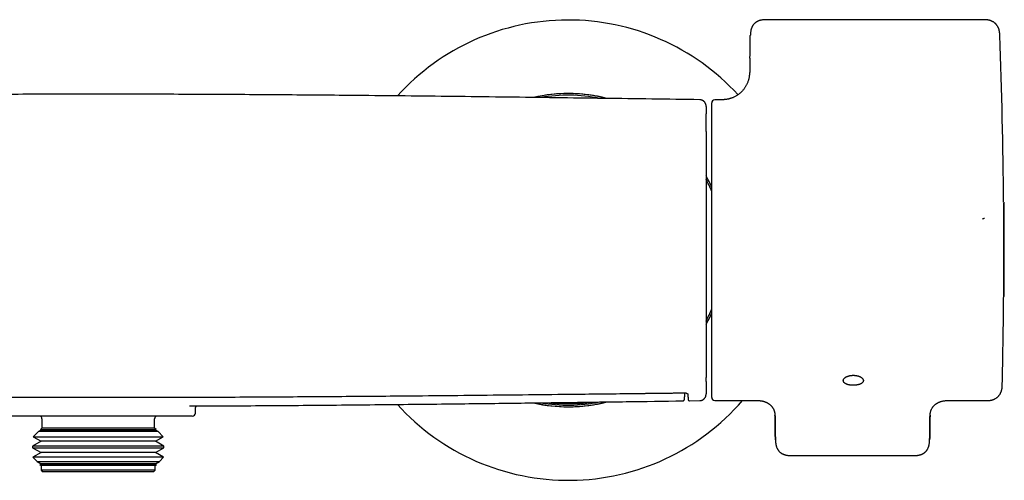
# Model space of a CAD drawing. Header units: millimetres. Extents: x 7 to 737, y 12 to 367.
# Tile 6 of 14: x 292 to 449, y 293 to 367. Entities that reach past the tile are written whole.
import ezdxf

# ---------------------------------------------------------------- set-up
doc = ezdxf.new("R2010")
doc.units = ezdxf.units.MM

msp = doc.modelspace()

# ---------------------------------------------------------------- linework, layer by layer
at = {"color": 7, "linetype": 'Continuous', "lineweight": 30}
for p, q in [((445.67, 366.68), (411, 366.68)), ((408.4, 360.55), (408.37, 358.64)), ((376.68, 354.72), (376.36, 354.69)), ((378.23, 354.86), (378.17, 354.85)), ((400.41, 353.88), (400.41, 353.88)), ((403.36, 353.89), (402.8, 353.89)), ((402.3, 329.89), (402.3, 353.39)), ((448.9, 337.39), (448.89, 337.39)), ((448.9, 329.34), (448.9, 337.39)), ((402.3, 306.39), (402.3, 329.89)), ((448.9, 322.39), (448.9, 329.34)), ((448.89, 322.39), (448.9, 322.39)), ((402.16, 319.55), (402.16, 319.55)), ((402.21, 319.68), (402.21, 319.68)), ((374.62, 305.35), (375.36, 305.23)), ((381.66, 305.47), (381.67, 305.47)), ((397.68, 305.84), (397.68, 305.84)), ((398.74, 305.85), (400.41, 305.87)), ((398.74, 305.87), (398.74, 305.87)), ((402.8, 305.89), (409.36, 305.89)), ((440.17, 305.89), (446.11, 305.89)), ((319.4, 303.39), (289.4, 303.39)), ((319.9, 303.89), (319.9, 304.48)), ((412.38, 303.69), (412.38, 303.7)), ((437.15, 303.7), (437.15, 303.69)), ((295.4, 302.99), (295.4, 301.49)), ((313.4, 301.49), (313.4, 302.99)), ((294.84, 300.93), (294.02, 300.11)), ((295.27, 301.18), (294.84, 300.93)), ((313.95, 300.93), (294.84, 300.93)), ((295.4, 301.49), (295.16, 301.25)), ((295.16, 301.25), (295.27, 301.18)), ((295.16, 301.25), (307.1, 301.25)), ((313.52, 301.18), (295.27, 301.18)), ((313.4, 301.49), (295.4, 301.49)), ((307.1, 301.25), (313.64, 301.25)), ((313.64, 301.25), (313.4, 301.49)), ((313.52, 301.18), (313.64, 301.25)), ((313.95, 300.93), (313.52, 301.18)), ((314.78, 300.11), (313.95, 300.93)), ((295.27, 299.38), (293.92, 298.6)), ((293.92, 298.6), (293.92, 298.36)), ((314.87, 298.6), (293.92, 298.6)), ((294.02, 300.11), (295.27, 299.38)), ((294.02, 300.11), (307.44, 300.11)), ((313.52, 299.38), (295.27, 299.38)), ((307.44, 300.11), (314.78, 300.11)), ((313.52, 299.38), (314.78, 300.11)), ((314.87, 298.6), (313.52, 299.38)), ((314.87, 298.36), (314.87, 298.6)), ((293.92, 298.36), (295.27, 297.58)), ((293.92, 298.36), (307.47, 298.36)), ((295.27, 297.58), (293.96, 296.82)), ((313.52, 297.58), (295.27, 297.58)), ((307.47, 298.36), (314.87, 298.36)), ((313.52, 297.58), (314.87, 298.36)), ((314.83, 296.82), (313.52, 297.58)), ((415, 297.09), (434.53, 297.09)), ((293.96, 296.82), (294.63, 296.15)), ((314.83, 296.82), (293.96, 296.82)), ((294.63, 296.15), (295.27, 295.78)), ((294.63, 296.15), (307.26, 296.15)), ((295.27, 295.78), (295.1, 295.68)), ((295.1, 295.68), (295.3, 295.49)), ((313.69, 295.68), (295.1, 295.68)), ((313.52, 295.78), (295.27, 295.78)), ((295.3, 295.49), (295.3, 294.79)), ((313.5, 295.49), (295.3, 295.49)), ((307.26, 296.15), (314.16, 296.15)), ((313.5, 295.49), (313.69, 295.68)), ((313.5, 294.79), (313.5, 295.49)), ((313.52, 295.78), (314.16, 296.15)), ((313.69, 295.68), (313.52, 295.78)), ((314.16, 296.15), (314.83, 296.82)), ((295.3, 294.79), (295.6, 294.49)), ((313.5, 294.79), (295.3, 294.79)), ((313.2, 294.49), (295.6, 294.49)), ((313.2, 294.49), (313.5, 294.79))]:
    msp.add_line(p, q, dxfattribs=at)
at = {"color": 7, "linetype": 'Continuous', "lineweight": 30, "flags": 128}
for points in [[(445.82, 334.96), (445.81, 334.95), (445.75, 334.93), (445.68, 334.91), (445.62, 334.89), (445.56, 334.87), (445.5, 334.85)], [(448.88, 321.34), (448.88, 321.34), (448.88, 321.34), (448.88, 321.35), (448.88, 321.36), (448.88, 321.37), (448.88, 321.38), (448.88, 321.4), (448.88, 321.42), (448.88, 321.45), (448.88, 321.47), (448.88, 321.5), (448.88, 321.54), (448.88, 321.57)]]:
    msp.add_lwpolyline(points, dxfattribs=at)
at = {"color": 7, "linetype": 'Continuous', "lineweight": 30}
for centre, radius, start, end in [((379.4, 329.89), 36.74, 42.4728, 137.9049), ((-451.08, 329.89), 900, 0.48696, 2.18381), ((379.4, 329.89), 25, 75.6413, 102.8623), ((379.4, 329.89), 25, 90, 102.8155), ((379.4, 329.89), 24.74, 78.3739, 100.1104), ((379.4, 329.89), 25, 75.6805, 90), ((402.8, 353.39), 0.5, 90, 180), ((379.4, 329.89), 25, 23.6519, 28.3558), ((379.4, 329.89), 25, 23.629, 28.334), ((379.4, 329.89), 24.74, 22.2467, 27.2222), ((148.99, 329.89), 300, 358.5675, 1.4325), ((-451.08, 329.89), 900, 359.47078, 359.52992), ((-451.08, 329.89), 900, 358.63109, 359.45568), ((379.4, 329.89), 24.74, 332.7776, 337.7533), ((379.4, 329.89), 25, 331.6656, 336.371), ((379.4, 329.89), 25, 331.6443, 336.3481), ((379.4, 329.89), 36.74, 222.0958, 319.2081), ((379.4, 329.89), 25, 257.1464, 270), ((379.4, 329.89), 25, 257.1863, 284.3265), ((379.4, 329.89), 24.74, 259.8808, 281.6208), ((379.4, 329.89), 25, 270, 284.3632), ((379.4, 329.89), 24.53, 275.3059, 276.717), ((402.8, 306.39), 0.5, 180, 270), ((294.9, 302.99), 0.5, 0, 53.1301), ((313.9, 302.99), 0.5, 126.8699, 180), ((319.4, 303.89), 0.5, 270, 0)]:
    msp.add_arc(centre, radius, start, end, dxfattribs=at)
for points, knots in [([(411, 366.68), (410.94, 366.68), (410.82, 366.68), (410.64, 366.67), (410.48, 366.65), (410.32, 366.63), (410.17, 366.6), (410.03, 366.57), (409.89, 366.53), (409.77, 366.48), (409.66, 366.44), (409.56, 366.39), (409.46, 366.33), (409.38, 366.28), (409.31, 366.23), (409.24, 366.17), (409.16, 366.11), (409.07, 366.02), (408.98, 365.92), (408.9, 365.81), (408.82, 365.69), (408.76, 365.58), (408.71, 365.46), (408.66, 365.34), (408.62, 365.22), (408.58, 365.1), (408.55, 364.98), (408.53, 364.85), (408.5, 364.71), (408.49, 364.6), (408.48, 364.52), (408.48, 364.48), (408.48, 364.43), (408.47, 364.37), (408.47, 364.31), (408.46, 364.23), (408.46, 364.18), (408.46, 364.15)], [0, 0, 0, 0, 0.044758, 0.087658, 0.128676, 0.167817, 0.205089, 0.240455, 0.273905, 0.305455, 0.335139, 0.36298, 0.38895, 0.413028, 0.435204, 0.455594, 0.475723, 0.509747, 0.544414, 0.579762, 0.610607, 0.641932, 0.673696, 0.705688, 0.736702, 0.766539, 0.795202, 0.83087, 0.864632, 0.898099, 0.909403, 0.920724, 0.93217, 0.945462, 0.961201, 0.979382, 1, 1, 1, 1]), ([(448.27, 364.18), (448.27, 364.2), (448.27, 364.24), (448.26, 364.31), (448.26, 364.37), (448.26, 364.44), (448.25, 364.52), (448.24, 364.62), (448.23, 364.73), (448.21, 364.85), (448.18, 364.98), (448.15, 365.11), (448.1, 365.25), (448.04, 365.39), (447.98, 365.51), (447.91, 365.63), (447.85, 365.73), (447.79, 365.81), (447.75, 365.86), (447.7, 365.91), (447.67, 365.95), (447.63, 365.99), (447.61, 366.01), (447.59, 366.04), (447.56, 366.06), (447.54, 366.09), (447.5, 366.12), (447.46, 366.15), (447.41, 366.19), (447.35, 366.24), (447.28, 366.29), (447.2, 366.34), (447.11, 366.39), (447.02, 366.44), (446.91, 366.49), (446.79, 366.54), (446.67, 366.57), (446.55, 366.61), (446.42, 366.63), (446.29, 366.65), (446.14, 366.67), (445.99, 366.68), (445.84, 366.68), (445.73, 366.68), (445.67, 366.68)], [0, 0, 0, 0, 0.013751, 0.031035, 0.046084, 0.060646, 0.083224, 0.105483, 0.132942, 0.161992, 0.192669, 0.228936, 0.264879, 0.300359, 0.335357, 0.369256, 0.401406, 0.419835, 0.437285, 0.452937, 0.466746, 0.479104, 0.487205, 0.4947, 0.501846, 0.510809, 0.522078, 0.535649, 0.551516, 0.569668, 0.590086, 0.612748, 0.637623, 0.664675, 0.693859, 0.725132, 0.754174, 0.784755, 0.816855, 0.850459, 0.885564, 0.922174, 0.960306, 1, 1, 1, 1]), ([(408.4, 360.55), (408.4, 360.61), (408.4, 360.73), (408.41, 360.91), (408.41, 361.09), (408.41, 361.27), (408.42, 361.44), (408.42, 361.61), (408.42, 361.78), (408.42, 361.95), (408.43, 362.11), (408.43, 362.27), (408.43, 362.42), (408.44, 362.57), (408.44, 362.72), (408.44, 362.86), (408.44, 362.99), (408.45, 363.12), (408.45, 363.24), (408.45, 363.36), (408.45, 363.46), (408.45, 363.57), (408.45, 363.66), (408.46, 363.74), (408.46, 363.82), (408.46, 363.89), (408.46, 363.95), (408.46, 364.01), (408.46, 364.06), (408.46, 364.1), (408.46, 364.13), (408.46, 364.15), (408.46, 364.15), (408.46, 364.15)], [0, 0, 0, 0, 0.03132, 0.062652, 0.09399, 0.125349, 0.156731, 0.187559, 0.21837, 0.24916, 0.279941, 0.311356, 0.342783, 0.374214, 0.405641, 0.437059, 0.468479, 0.499911, 0.531294, 0.562686, 0.594072, 0.625437, 0.656787, 0.687573, 0.718364, 0.749163, 0.779964, 0.81663, 0.853293, 0.889961, 0.926638, 0.96332, 1, 1, 1, 1]), ([(408.37, 358.89), (408.37, 358.88), (408.37, 358.87), (408.37, 358.84), (408.37, 358.81), (408.37, 358.78), (408.37, 358.76), (408.37, 358.75), (408.37, 358.74), (408.37, 358.72), (408.37, 358.69), (408.37, 358.64), (408.36, 358.58), (408.36, 358.52), (408.36, 358.43), (408.36, 358.32), (408.35, 358.18), (408.34, 358.04), (408.32, 357.9), (408.3, 357.75), (408.28, 357.59), (408.25, 357.44), (408.22, 357.28), (408.17, 357.1), (408.12, 356.91), (408.05, 356.7), (407.96, 356.5), (407.87, 356.3), (407.77, 356.11), (407.66, 355.92), (407.54, 355.74), (407.41, 355.57), (407.28, 355.41), (407.14, 355.25), (406.99, 355.1), (406.83, 354.95), (406.66, 354.82), (406.49, 354.69), (406.31, 354.57), (406.13, 354.46), (405.94, 354.36), (405.75, 354.27), (405.55, 354.19), (405.37, 354.13), (405.2, 354.08), (405.04, 354.03), (404.89, 354), (404.74, 353.97), (404.59, 353.95), (404.46, 353.93), (404.34, 353.92), (404.25, 353.91), (404.17, 353.91), (404.11, 353.9), (404.07, 353.9), (404.04, 353.9), (404.01, 353.9), (403.97, 353.9), (403.92, 353.89), (403.86, 353.89), (403.79, 353.89), (403.7, 353.89), (403.59, 353.89), (403.48, 353.89), (403.4, 353.89), (403.36, 353.89)], [0, 0, 0, 0, 0.000468, 0.005794, 0.010014, 0.013127, 0.015134, 0.016549, 0.017969, 0.019498, 0.024131, 0.029547, 0.037, 0.045047, 0.053459, 0.069397, 0.086519, 0.104839, 0.122222, 0.140587, 0.159948, 0.18003, 0.200099, 0.22012, 0.247345, 0.274481, 0.301521, 0.328455, 0.355267, 0.381935, 0.408437, 0.434748, 0.461047, 0.487457, 0.513947, 0.54049, 0.567058, 0.593622, 0.620159, 0.646646, 0.673067, 0.699406, 0.725291, 0.750469, 0.77092, 0.790899, 0.810415, 0.829479, 0.848101, 0.866245, 0.878869, 0.890363, 0.900731, 0.909982, 0.912818, 0.915793, 0.919715, 0.924642, 0.93057, 0.937499, 0.947132, 0.9582, 0.970701, 0.984633, 1, 1, 1, 1]), ([(400.41, 353.9), (397.85, 353.94), (392.73, 354.01), (385.05, 354.11), (377.37, 354.22), (369.69, 354.31), (362.01, 354.41), (354.32, 354.49), (347.19, 354.56), (340.61, 354.62), (334.57, 354.67), (328.54, 354.71), (322.5, 354.74), (316.47, 354.77), (310.43, 354.78), (304.4, 354.79), (298.38, 354.78), (292.35, 354.77), (286.33, 354.74), (280.31, 354.71), (274.32, 354.67), (268.37, 354.62), (262.46, 354.57), (256.54, 354.51), (249.78, 354.44), (242.18, 354.35), (233.73, 354.25), (225.28, 354.13), (216.83, 354.02), (211.2, 353.94), (208.38, 353.9)], [0, 0, 0, 0, 0.040002, 0.080004, 0.120005, 0.160006, 0.200007, 0.240008, 0.280007, 0.311436, 0.342864, 0.374291, 0.405719, 0.437146, 0.468573, 0.5, 0.531358, 0.562717, 0.594076, 0.625434, 0.656793, 0.687593, 0.718393, 0.749192, 0.779993, 0.823993, 0.867995, 0.911996, 0.955998, 1, 1, 1, 1]), ([(401.4, 352.82), (401.4, 352.82), (401.4, 352.83), (401.4, 352.86), (401.4, 352.89), (401.4, 352.91), (401.4, 352.92), (401.4, 352.92), (401.4, 352.92), (401.4, 352.92), (401.4, 352.93), (401.4, 352.93), (401.4, 352.94), (401.4, 352.94), (401.4, 352.95), (401.4, 352.96), (401.4, 352.96), (401.39, 352.97), (401.39, 352.97), (401.39, 352.98), (401.39, 352.99), (401.39, 353.01), (401.39, 353.03), (401.39, 353.05), (401.38, 353.08), (401.37, 353.12), (401.36, 353.18), (401.33, 353.25), (401.31, 353.31), (401.28, 353.36), (401.26, 353.4), (401.24, 353.44), (401.21, 353.48), (401.18, 353.52), (401.14, 353.57), (401.09, 353.62), (401.04, 353.67), (400.97, 353.72), (400.91, 353.76), (400.83, 353.8), (400.76, 353.83), (400.68, 353.86), (400.59, 353.88), (400.5, 353.9), (400.44, 353.9), (400.41, 353.9)], [0, 0, 0, 0, 0.004439, 0.136441, 0.268089, 0.399446, 0.422882, 0.446312, 0.469738, 0.493129, 0.514587, 0.532978, 0.548322, 0.559275, 0.567963, 0.574481, 0.576994, 0.579078, 0.580837, 0.582438, 0.584824, 0.589152, 0.595466, 0.602896, 0.610463, 0.618165, 0.639363, 0.661206, 0.683092, 0.696212, 0.709302, 0.722347, 0.735402, 0.74998, 0.766695, 0.785532, 0.806452, 0.829382, 0.854214, 0.876254, 0.899398, 0.923508, 0.948431, 0.97399, 1, 1, 1, 1]), ([(401.4, 352.81), (401.4, 352.81), (401.4, 352.8), (401.4, 352.77), (401.4, 352.71), (401.4, 352.65), (401.4, 352.58), (401.4, 352.51), (401.4, 352.42), (401.4, 352.32), (401.4, 352.21), (401.4, 352.1), (401.4, 351.97), (401.4, 351.84), (401.4, 351.74), (401.4, 351.68), (401.4, 351.67)], [0, 0, 0, 0, 0.010717, 0.09069, 0.170642, 0.250603, 0.330603, 0.410671, 0.490837, 0.573531, 0.656225, 0.738922, 0.821625, 0.904336, 0.987056, 1, 1, 1, 1]), ([(401.4, 348.81), (401.4, 348.82), (401.4, 348.9), (401.4, 349.04), (401.4, 349.21), (401.4, 349.36), (401.4, 349.5), (401.4, 349.63), (401.4, 349.76), (401.4, 349.88), (401.4, 349.99), (401.4, 350.1), (401.4, 350.25), (401.4, 350.42), (401.4, 350.62), (401.4, 350.81), (401.4, 350.99), (401.4, 351.15), (401.4, 351.29), (401.4, 351.42), (401.4, 351.53), (401.4, 351.62), (401.4, 351.66), (401.4, 351.67)], [0, 0, 0, 0, 0.012663, 0.0640688, 0.1137528, 0.1566482, 0.1981543, 0.2382709, 0.2770271, 0.3144345, 0.3504995, 0.3857674, 0.4209015, 0.4920526, 0.5626983, 0.632866, 0.702582, 0.7718713, 0.8260298, 0.879972, 0.9337218, 0.9872555, 1, 1, 1, 1]), ([(401.4, 348.81), (401.4, 348.79), (401.4, 348.69), (401.4, 348.48), (401.4, 348.2), (401.4, 347.9), (401.4, 347.6), (401.4, 347.28), (401.4, 346.96), (401.4, 346.63), (401.4, 346.29), (401.4, 345.93), (401.4, 345.56), (401.4, 345.19), (401.4, 344.81), (401.4, 344.43), (401.4, 344.06), (401.4, 343.69), (401.4, 343.32), (401.4, 342.95), (401.4, 342.56), (401.4, 342.18), (401.4, 341.81), (401.4, 341.43), (401.4, 341.06), (401.4, 340.68), (401.4, 340.28), (401.4, 339.86), (401.4, 339.42), (401.4, 338.98), (401.4, 338.53), (401.4, 338.08), (401.4, 337.63), (401.4, 337.17), (401.4, 336.71), (401.4, 336.25), (401.4, 335.78), (401.4, 335.31), (401.4, 334.84), (401.4, 334.37), (401.4, 333.89), (401.4, 333.41), (401.4, 332.93), (401.4, 332.43), (401.4, 331.93), (401.4, 331.42), (401.4, 330.92), (401.4, 330.41), (401.4, 329.92), (401.4, 329.45), (401.4, 328.99), (401.4, 328.53), (401.4, 328.07), (401.4, 327.61), (401.4, 327.16), (401.4, 326.72), (401.4, 326.3), (401.4, 325.87), (401.4, 325.44), (401.4, 325), (401.4, 324.55), (401.4, 324.08), (401.4, 323.61), (401.4, 323.15), (401.4, 322.69), (401.4, 322.23), (401.4, 321.78), (401.4, 321.32), (401.4, 320.88), (401.4, 320.43), (401.4, 320), (401.4, 319.56), (401.4, 319.13), (401.4, 318.7), (401.4, 318.28), (401.4, 317.86), (401.4, 317.44), (401.4, 317.01), (401.4, 316.6), (401.4, 316.18), (401.4, 315.78), (401.4, 315.39), (401.4, 315.03), (401.4, 314.68), (401.4, 314.34), (401.4, 314), (401.4, 313.67), (401.4, 313.36), (401.4, 313.05), (401.4, 312.76), (401.4, 312.48), (401.4, 312.2), (401.4, 311.91), (401.4, 311.63), (401.4, 311.34), (401.4, 311.06), (401.4, 310.78), (401.4, 310.52), (401.4, 310.26), (401.4, 310.01), (401.4, 309.77), (401.4, 309.62), (401.4, 309.54)], [0, 0, 0, 0, 0.00166, 0.011915, 0.022169, 0.032422, 0.042674, 0.052925, 0.063175, 0.073423, 0.084159, 0.094893, 0.105626, 0.116359, 0.127092, 0.137825, 0.147561, 0.157296, 0.167031, 0.176766, 0.1865, 0.196236, 0.205415, 0.214595, 0.223776, 0.232957, 0.242139, 0.252387, 0.262637, 0.272887, 0.283137, 0.293388, 0.303639, 0.313891, 0.324143, 0.334394, 0.344645, 0.354896, 0.365147, 0.375398, 0.385648, 0.395897, 0.406147, 0.416884, 0.427622, 0.43836, 0.4491, 0.45984, 0.470583, 0.480328, 0.49007, 0.499811, 0.509551, 0.519289, 0.529028, 0.538209, 0.54739, 0.556572, 0.565753, 0.574935, 0.585183, 0.595432, 0.60568, 0.61593, 0.62618, 0.63643, 0.64668, 0.656931, 0.667182, 0.677433, 0.687685, 0.697937, 0.708189, 0.718441, 0.728693, 0.738947, 0.749689, 0.760432, 0.771177, 0.781923, 0.792672, 0.803424, 0.813177, 0.822926, 0.832672, 0.842416, 0.852158, 0.861898, 0.87108, 0.880261, 0.889441, 0.898621, 0.9078, 0.918045, 0.928289, 0.938533, 0.948777, 0.959022, 0.969266, 0.97951, 0.989755, 1, 1, 1, 1]), ([(448.89, 337.54), (448.89, 337.54), (448.89, 337.54), (448.89, 337.53), (448.89, 337.51), (448.89, 337.48), (448.89, 337.44), (448.89, 337.4), (448.89, 337.34), (448.89, 337.28), (448.89, 337.21), (448.89, 337.14), (448.89, 337.05), (448.89, 336.95), (448.89, 336.85), (448.89, 336.74), (448.89, 336.62), (448.89, 336.49), (448.89, 336.36), (448.89, 336.22), (448.89, 336.07), (448.89, 335.92), (448.89, 335.75), (448.89, 335.58), (448.89, 335.4), (448.89, 335.22), (448.89, 335.03), (448.89, 334.84), (448.89, 334.64), (448.89, 334.44), (448.89, 334.23), (448.89, 334.02), (448.89, 333.8), (448.89, 333.57), (448.89, 333.34), (448.89, 333.1), (448.89, 332.87), (448.89, 332.63), (448.89, 332.39), (448.89, 332.15), (448.89, 331.9), (448.89, 331.65), (448.89, 331.4), (448.89, 331.14), (448.89, 330.88), (448.89, 330.62), (448.89, 330.36), (448.89, 330.11), (448.89, 329.85), (448.89, 329.6), (448.89, 329.34), (448.89, 329.09), (448.89, 328.83), (448.89, 328.57), (448.89, 328.32), (448.89, 328.06), (448.89, 327.81), (448.89, 327.56), (448.89, 327.32), (448.89, 327.08), (448.89, 326.85), (448.89, 326.62), (448.89, 326.38), (448.89, 326.15), (448.89, 325.93), (448.89, 325.7), (448.89, 325.49), (448.89, 325.28), (448.89, 325.08), (448.89, 324.89), (448.89, 324.7), (448.89, 324.51), (448.89, 324.33), (448.89, 324.15), (448.89, 323.98), (448.89, 323.82), (448.89, 323.66), (448.89, 323.51), (448.89, 323.37), (448.89, 323.23), (448.89, 323.1), (448.89, 322.98), (448.89, 322.87), (448.89, 322.76), (448.89, 322.67), (448.89, 322.58), (448.89, 322.53), (448.89, 322.5)], [0, 0, 0, 0, 0.007774, 0.019672, 0.031572, 0.04347, 0.055357, 0.066909, 0.07847, 0.090034, 0.101595, 0.113147, 0.125034, 0.136931, 0.148832, 0.16073, 0.172617, 0.184168, 0.19573, 0.207294, 0.218855, 0.230407, 0.242294, 0.254191, 0.266092, 0.27799, 0.289877, 0.301428, 0.312989, 0.324554, 0.336115, 0.347667, 0.359554, 0.371451, 0.383352, 0.395249, 0.407136, 0.418688, 0.430249, 0.441814, 0.453375, 0.464926, 0.476813, 0.488711, 0.500612, 0.512509, 0.524396, 0.535948, 0.547509, 0.559074, 0.570635, 0.582186, 0.594073, 0.605971, 0.617872, 0.629769, 0.641656, 0.653208, 0.664769, 0.676333, 0.687895, 0.699446, 0.711333, 0.723231, 0.735132, 0.747029, 0.758916, 0.770468, 0.782029, 0.793593, 0.805154, 0.816706, 0.828593, 0.84049, 0.852391, 0.864289, 0.876176, 0.888353, 0.900541, 0.912733, 0.924921, 0.937098, 0.94967, 0.962255, 0.974843, 0.987428, 1, 1, 1, 1]), ([(401.4, 308.92), (401.4, 308.93), (401.4, 308.96), (401.4, 309.01), (401.4, 309.09), (401.4, 309.18), (401.4, 309.28), (401.4, 309.39), (401.4, 309.48), (401.4, 309.53), (401.4, 309.54)], [0, 0, 0, 0, 0.021661, 0.15235, 0.28944, 0.432922, 0.59503, 0.764562, 0.941496, 1, 1, 1, 1]), ([(425.07, 308.33), (425.11, 308.33), (425.18, 308.33), (425.29, 308.34), (425.41, 308.36), (425.53, 308.38), (425.65, 308.4), (425.77, 308.44), (425.88, 308.47), (425.98, 308.51), (426.08, 308.55), (426.17, 308.6), (426.24, 308.65), (426.31, 308.71), (426.37, 308.77), (426.42, 308.83), (426.45, 308.89), (426.48, 308.95), (426.5, 309.02), (426.5, 309.08), (426.49, 309.15), (426.47, 309.22), (426.44, 309.29), (426.4, 309.35), (426.35, 309.42), (426.29, 309.48), (426.21, 309.54), (426.13, 309.6), (426.04, 309.65), (425.94, 309.7), (425.84, 309.75), (425.72, 309.79), (425.61, 309.82), (425.48, 309.85), (425.36, 309.88), (425.22, 309.9), (425.09, 309.91), (424.96, 309.91), (424.82, 309.91), (424.69, 309.91), (424.55, 309.89), (424.42, 309.88), (424.3, 309.85), (424.17, 309.82), (424.06, 309.78), (423.94, 309.74), (423.84, 309.7), (423.74, 309.65), (423.65, 309.59), (423.57, 309.53), (423.5, 309.47), (423.44, 309.41), (423.39, 309.35), (423.35, 309.28), (423.32, 309.21), (423.3, 309.14), (423.3, 309.08), (423.3, 309.01), (423.32, 308.94), (423.34, 308.88), (423.38, 308.82), (423.43, 308.76), (423.49, 308.7), (423.56, 308.65), (423.64, 308.6), (423.73, 308.55), (423.82, 308.5), (423.93, 308.47), (424.04, 308.43), (424.16, 308.4), (424.28, 308.38), (424.4, 308.35), (424.53, 308.34), (424.67, 308.33), (424.8, 308.32), (424.93, 308.32), (425.02, 308.32), (425.07, 308.33)], [0, 0, 0, 0, 0.011445, 0.022904, 0.034349, 0.04777, 0.06124, 0.074709, 0.088131, 0.101535, 0.114986, 0.128438, 0.141842, 0.155215, 0.168635, 0.182056, 0.195429, 0.208799, 0.222218, 0.235637, 0.249007, 0.2624, 0.27584, 0.28928, 0.302673, 0.316073, 0.329521, 0.34297, 0.35637, 0.369757, 0.383191, 0.396625, 0.410012, 0.423391, 0.436818, 0.450245, 0.463624, 0.477016, 0.490456, 0.503896, 0.517288, 0.530689, 0.544137, 0.557586, 0.570987, 0.584372, 0.597804, 0.611237, 0.624621, 0.637989, 0.651404, 0.664819, 0.678187, 0.691569, 0.704998, 0.718428, 0.731809, 0.745223, 0.758685, 0.772147, 0.785561, 0.798978, 0.812443, 0.825908, 0.839326, 0.852706, 0.866134, 0.879562, 0.892943, 0.906301, 0.919706, 0.933111, 0.946469, 0.959828, 0.973235, 0.986641, 1, 1, 1, 1]), ([(401.4, 308.92), (401.4, 308.92), (401.4, 308.84), (401.4, 308.71), (401.4, 308.53), (401.4, 308.35), (401.4, 308.18), (401.4, 308.02), (401.4, 307.87), (401.4, 307.72), (401.4, 307.59), (401.4, 307.47), (401.4, 307.36), (401.4, 307.26), (401.4, 307.17), (401.4, 307.09), (401.4, 307.03), (401.4, 306.99), (401.4, 306.97), (401.4, 306.97)], [0, 0, 0, 0, 0.005542, 0.06869, 0.131843, 0.195003, 0.258172, 0.324359, 0.390559, 0.456777, 0.523014, 0.589276, 0.655566, 0.723004, 0.790565, 0.858216, 0.92592, 0.993642, 1, 1, 1, 1]), ([(446.11, 305.89), (446.15, 305.89), (446.24, 305.89), (446.38, 305.89), (446.5, 305.89), (446.61, 305.9), (446.71, 305.91), (446.8, 305.93), (446.88, 305.94), (446.95, 305.96), (447.01, 305.97), (447.07, 305.99), (447.12, 306.01), (447.18, 306.03), (447.26, 306.05), (447.36, 306.1), (447.49, 306.16), (447.61, 306.23), (447.73, 306.31), (447.84, 306.39), (447.95, 306.49), (448.05, 306.59), (448.14, 306.69), (448.23, 306.8), (448.31, 306.92), (448.37, 307.03), (448.42, 307.13), (448.45, 307.2), (448.47, 307.25), (448.5, 307.3), (448.52, 307.36), (448.54, 307.42), (448.56, 307.5), (448.58, 307.58), (448.6, 307.67), (448.62, 307.77), (448.64, 307.88), (448.65, 308), (448.66, 308.13), (448.66, 308.26), (448.67, 308.35), (448.67, 308.39)], [0, 0, 0, 0, 0.034611, 0.066822, 0.096659, 0.124125, 0.149204, 0.171876, 0.192115, 0.208504, 0.22303, 0.237336, 0.251753, 0.266283, 0.280928, 0.314632, 0.348905, 0.383416, 0.418004, 0.452615, 0.48721, 0.521856, 0.556512, 0.591112, 0.625287, 0.658087, 0.689443, 0.702442, 0.715178, 0.72806, 0.742902, 0.759899, 0.779023, 0.800245, 0.823537, 0.848873, 0.876229, 0.905592, 0.936956, 0.970331, 1, 1, 1, 1]), ([(210.79, 307.11), (210.9, 307.11), (211.11, 307.11), (211.43, 307.1), (211.73, 307.1), (212.03, 307.09), (212.32, 307.09), (212.62, 307.09), (212.92, 307.08), (213.23, 307.08), (213.53, 307.08), (213.8, 307.07), (214.06, 307.07), (214.29, 307.07), (214.52, 307.07), (214.73, 307.06), (214.94, 307.06), (215.14, 307.06), (215.33, 307.06), (215.51, 307.05), (215.7, 307.05), (215.87, 307.05), (216.04, 307.05), (216.33, 307.04), (216.71, 307.04), (217.2, 307.03), (217.73, 307.03), (218.32, 307.02), (218.97, 307.01), (219.63, 307.01), (220.29, 307), (220.95, 306.99), (223.74, 306.96), (228.42, 306.91), (234.98, 306.83), (241.69, 306.76), (248.79, 306.7), (256.3, 306.63), (263.22, 306.57), (269.55, 306.53), (275.3, 306.49), (281.05, 306.46), (286.79, 306.43), (292.54, 306.41), (298.29, 306.4), (304.03, 306.4), (309.77, 306.4), (315.5, 306.41), (321.23, 306.43), (326.97, 306.45), (332.67, 306.48), (338.33, 306.52), (343.96, 306.56), (349.59, 306.6), (355.85, 306.66), (362.73, 306.72), (370.24, 306.8), (378.55, 306.89), (384.49, 306.95), (388.06, 306.99), (388.47, 307), (388.87, 307), (389.26, 307.01), (389.65, 307.01), (390.01, 307.02), (390.35, 307.02), (390.67, 307.02), (390.92, 307.03), (391.1, 307.03), (391.22, 307.03), (391.35, 307.03), (391.48, 307.03), (391.62, 307.03), (391.77, 307.04), (391.94, 307.04), (392.13, 307.04), (392.32, 307.04), (392.52, 307.05), (392.73, 307.05), (392.96, 307.05), (393.2, 307.05), (393.46, 307.06), (393.74, 307.06), (394.03, 307.06), (394.33, 307.07), (394.65, 307.07), (394.98, 307.07), (395.32, 307.08), (395.67, 307.08), (396.03, 307.09), (396.41, 307.09), (396.79, 307.1), (397.18, 307.1), (397.59, 307.1), (397.86, 307.11), (398, 307.11)], [0, 0, 0, 0, 0.0017266, 0.003408, 0.0050443, 0.0066354, 0.0081814, 0.0096821, 0.011393, 0.013041, 0.0146264, 0.016149, 0.0174555, 0.018712, 0.0199185, 0.021075, 0.0221814, 0.0232379, 0.0242444, 0.0252009, 0.0262128, 0.027162, 0.0280512, 0.0289268, 0.0316997, 0.0342027, 0.0367311, 0.0401922, 0.043699, 0.0472204, 0.0507418, 0.0542631, 0.0577845, 0.0955135, 0.1292, 0.1628865, 0.2029899, 0.2430937, 0.283198, 0.3138904, 0.3445832, 0.3752761, 0.4059691, 0.4366621, 0.4673549, 0.4980471, 0.5286721, 0.5592979, 0.5899239, 0.62055, 0.651176, 0.6812549, 0.7113336, 0.7414119, 0.77149, 0.8115936, 0.8516968, 0.8917998, 0.9447358, 0.9469097, 0.9490836, 0.9512367, 0.953342, 0.9553996, 0.9574094, 0.9591386, 0.9608307, 0.9624859, 0.963126, 0.9637618, 0.9644275, 0.965138, 0.9658932, 0.9666933, 0.9676172, 0.9685943, 0.9696248, 0.9707086, 0.9718457, 0.973036, 0.9742797, 0.9757094, 0.9772035, 0.9787621, 0.9803852, 0.9820728, 0.9838249, 0.9856416, 0.9875227, 0.9894683, 0.9914785, 0.9935155, 0.9956148, 0.9977763, 1, 1, 1, 1]), ([(397.95, 306.1), (397.95, 306.1), (397.95, 306.11), (397.95, 306.13), (397.95, 306.14), (397.95, 306.15), (397.96, 306.17), (397.96, 306.18), (397.96, 306.19), (397.96, 306.2), (397.96, 306.21), (397.96, 306.22), (397.96, 306.23), (397.96, 306.24), (397.96, 306.25), (397.97, 306.26), (397.97, 306.26), (397.97, 306.27), (397.97, 306.28), (397.97, 306.29), (397.97, 306.31), (397.97, 306.32), (397.97, 306.33), (397.97, 306.34), (397.97, 306.35), (397.98, 306.36), (397.98, 306.37), (397.98, 306.39), (397.98, 306.4), (397.98, 306.42), (397.98, 306.44), (397.98, 306.45), (397.98, 306.47), (397.99, 306.5), (397.99, 306.54), (397.99, 306.59), (398, 306.64), (398, 306.69), (398, 306.75), (398.01, 306.8), (398.01, 306.84), (398.01, 306.88), (398.01, 306.91), (398.01, 306.94), (398.01, 306.97), (398.02, 306.99), (398.02, 307.01), (398.02, 307.04), (398.02, 307.06), (398.02, 307.09), (398.02, 307.1), (398.02, 307.11)], [0, 0, 0, 0, 0.021671, 0.042523, 0.062557, 0.081773, 0.100172, 0.117446, 0.133931, 0.149628, 0.164537, 0.177183, 0.189201, 0.20059, 0.211352, 0.221486, 0.230992, 0.239974, 0.248763, 0.265831, 0.28222, 0.29793, 0.312963, 0.324298, 0.335359, 0.346803, 0.358711, 0.374868, 0.391807, 0.409528, 0.427891, 0.446307, 0.464711, 0.483102, 0.533611, 0.583837, 0.628977, 0.67362, 0.718046, 0.762473, 0.806852, 0.83065, 0.85371, 0.876031, 0.897613, 0.914052, 0.930423, 0.947283, 0.964636, 0.985712, 1, 1, 1, 1]), ([(398, 307.11), (398.01, 307.11), (398.04, 307.11), (398.07, 307.11), (398.1, 307.1), (398.13, 307.1), (398.16, 307.1), (398.17, 307.09), (398.19, 307.09), (398.2, 307.09), (398.23, 307.08), (398.25, 307.07), (398.27, 307.07), (398.29, 307.06), (398.31, 307.05), (398.33, 307.04), (398.34, 307.03), (398.36, 307.02), (398.38, 307.01), (398.4, 307), (398.41, 306.99), (398.43, 306.98), (398.44, 306.97), (398.45, 306.96), (398.45, 306.96), (398.46, 306.96), (398.46, 306.95), (398.47, 306.95), (398.47, 306.94), (398.47, 306.94), (398.48, 306.93), (398.48, 306.93), (398.48, 306.93), (398.48, 306.92), (398.49, 306.92), (398.49, 306.92), (398.49, 306.91), (398.49, 306.91), (398.5, 306.91), (398.5, 306.9), (398.5, 306.9), (398.5, 306.9), (398.5, 306.9), (398.5, 306.9), (398.5, 306.9), (398.5, 306.89), (398.5, 306.89), (398.5, 306.89), (398.5, 306.88), (398.5, 306.88)], [0, 0, 0, 0, 0.023909, 0.045512, 0.064781, 0.089109, 0.107717, 0.120631, 0.133324, 0.148398, 0.165937, 0.193695, 0.217075, 0.236907, 0.259342, 0.28544, 0.31791, 0.342284, 0.376864, 0.411791, 0.440084, 0.474147, 0.514931, 0.531991, 0.545987, 0.557479, 0.572374, 0.592252, 0.613728, 0.631335, 0.644919, 0.656105, 0.668297, 0.681354, 0.696474, 0.715594, 0.738206, 0.75826, 0.774027, 0.805511, 0.838797, 0.87403, 0.886393, 0.898207, 0.909456, 0.921957, 0.941067, 0.967099, 1, 1, 1, 1]), ([(398.5, 306.88), (398.5, 306.86), (398.5, 306.8), (398.51, 306.73), (398.51, 306.67), (398.51, 306.61), (398.51, 306.55), (398.51, 306.5), (398.51, 306.46), (398.52, 306.42), (398.52, 306.38), (398.52, 306.34), (398.52, 306.31), (398.52, 306.28), (398.52, 306.26), (398.52, 306.24), (398.53, 306.21), (398.53, 306.2), (398.53, 306.18), (398.53, 306.16), (398.53, 306.15), (398.53, 306.13), (398.53, 306.11), (398.54, 306.09), (398.54, 306.07), (398.54, 306.05), (398.54, 306.04), (398.54, 306.03), (398.55, 306.02), (398.55, 306.01), (398.55, 306.01), (398.55, 306), (398.55, 305.99), (398.56, 305.99), (398.56, 305.98), (398.56, 305.97), (398.57, 305.96), (398.58, 305.95), (398.59, 305.94), (398.6, 305.92), (398.61, 305.91), (398.62, 305.9), (398.64, 305.89), (398.66, 305.88), (398.68, 305.87), (398.71, 305.86), (398.73, 305.86), (398.74, 305.86)], [0, 0, 0, 0, 0.046536, 0.091568, 0.135112, 0.177182, 0.217791, 0.256952, 0.292557, 0.326892, 0.359963, 0.391777, 0.422339, 0.451653, 0.479726, 0.506559, 0.532157, 0.556521, 0.579253, 0.6008, 0.621419, 0.641736, 0.682848, 0.722801, 0.761603, 0.799261, 0.835781, 0.853439, 0.869783, 0.884706, 0.89821, 0.910302, 0.91582, 0.920989, 0.925809, 0.931025, 0.93755, 0.944013, 0.951424, 0.95979, 0.964369, 0.969573, 0.975522, 0.980531, 0.986456, 0.993352, 1, 1, 1, 1]), ([(400.41, 305.87), (400.44, 305.88), (400.49, 305.88), (400.56, 305.89), (400.63, 305.9), (400.7, 305.92), (400.76, 305.94), (400.82, 305.97), (400.88, 306), (400.93, 306.03), (400.98, 306.06), (401.03, 306.1), (401.07, 306.14), (401.12, 306.18), (401.17, 306.24), (401.22, 306.31), (401.27, 306.38), (401.3, 306.45), (401.34, 306.52), (401.36, 306.6), (401.38, 306.66), (401.38, 306.72), (401.39, 306.75), (401.39, 306.77), (401.39, 306.79), (401.39, 306.8), (401.4, 306.82), (401.4, 306.82), (401.4, 306.82), (401.4, 306.82), (401.4, 306.82), (401.4, 306.83), (401.4, 306.83), (401.4, 306.84), (401.4, 306.84), (401.4, 306.84), (401.4, 306.85), (401.4, 306.85), (401.4, 306.85), (401.4, 306.86), (401.4, 306.86), (401.4, 306.87), (401.4, 306.87), (401.4, 306.87), (401.4, 306.88), (401.4, 306.88), (401.4, 306.89), (401.4, 306.9), (401.4, 306.92), (401.4, 306.94), (401.4, 306.96), (401.4, 306.97)], [0, 0, 0, 0, 0.020578, 0.04067, 0.060162, 0.078946, 0.096926, 0.114018, 0.133254, 0.151005, 0.167194, 0.181763, 0.194736, 0.215934, 0.237628, 0.259746, 0.282208, 0.304914, 0.326806, 0.347255, 0.366269, 0.384179, 0.389515, 0.394842, 0.400159, 0.404897, 0.40788, 0.408846, 0.409073, 0.4092, 0.409768, 0.411396, 0.414815, 0.419762, 0.426269, 0.434352, 0.444015, 0.455264, 0.473905, 0.495728, 0.52073, 0.548909, 0.580261, 0.607119, 0.635932, 0.6667, 0.699422, 0.734065, 0.83779, 0.939046, 1, 1, 1, 1]), ([(318.98, 305.02), (320.46, 305.02), (323.96, 305.04), (329.5, 305.07), (335.58, 305.11), (341.67, 305.16), (347.76, 305.22), (353.85, 305.28), (361.09, 305.36), (369.5, 305.46), (379.07, 305.58), (388.46, 305.71), (394.66, 305.79), (397.68, 305.84)], [0, 0, 0, 0, 0.056205, 0.133563, 0.210922, 0.288281, 0.365641, 0.443002, 0.520363, 0.641932, 0.763503, 0.885074, 1, 1, 1, 1]), ([(319.9, 304.46), (319.9, 304.47), (319.9, 304.49), (319.9, 304.52), (319.9, 304.54), (319.9, 304.56), (319.9, 304.58), (319.91, 304.61), (319.91, 304.64), (319.92, 304.68), (319.93, 304.72), (319.94, 304.74), (319.95, 304.77), (319.96, 304.78), (319.96, 304.8), (319.97, 304.81), (319.98, 304.83), (319.99, 304.85), (319.99, 304.87), (320, 304.89), (320.02, 304.91), (320.03, 304.93), (320.04, 304.95), (320.05, 304.97), (320.07, 304.99), (320.08, 305.01), (320.09, 305.02), (320.1, 305.02)], [0, 0, 0, 0, 0.0476767, 0.0883369, 0.1218715, 0.1481924, 0.1710148, 0.2184384, 0.2693473, 0.33072, 0.3884226, 0.4386002, 0.4673621, 0.492755, 0.519551, 0.5488817, 0.580815, 0.6177731, 0.6560729, 0.6892938, 0.728458, 0.7664076, 0.8123726, 0.863944, 0.9137547, 0.9620049, 1, 1, 1, 1]), ([(376.36, 305.54), (376.36, 305.54), (376.36, 305.54), (376.36, 305.54), (376.37, 305.54), (376.37, 305.54), (376.38, 305.54), (376.39, 305.54), (376.4, 305.53), (376.41, 305.53), (376.41, 305.53)], [0, 0, 0, 0, 0.042621, 0.10584, 0.170354, 0.37077, 0.582856, 0.806671, 0.948005, 1, 1, 1, 1]), ([(376.48, 305.53), (376.5, 305.53), (376.56, 305.52), (376.69, 305.51), (376.87, 305.49), (377.09, 305.47), (377.34, 305.45), (377.6, 305.43), (377.89, 305.41), (378.1, 305.4), (378.21, 305.4)], [0, 0, 0, 0, 0.076958, 0.207778, 0.338927, 0.472119, 0.604846, 0.735977, 0.867149, 1, 1, 1, 1]), ([(378.22, 305.4), (378.25, 305.4), (378.32, 305.4), (378.42, 305.39), (378.51, 305.39), (378.6, 305.39), (378.68, 305.39), (378.75, 305.39), (378.83, 305.39), (378.89, 305.39), (378.95, 305.39), (379, 305.39), (379.04, 305.39), (379.07, 305.39), (379.1, 305.39), (379.12, 305.39), (379.15, 305.39), (379.19, 305.39), (379.25, 305.39), (379.31, 305.39), (379.37, 305.39), (379.42, 305.39), (379.48, 305.39), (379.54, 305.39), (379.6, 305.39), (379.67, 305.39), (379.75, 305.39), (379.85, 305.39), (379.94, 305.39), (380.05, 305.39), (380.16, 305.39), (380.26, 305.39), (380.36, 305.39), (380.47, 305.39), (380.54, 305.4), (380.58, 305.4)], [0, 0, 0, 0, 0.046254, 0.089244, 0.12907, 0.165815, 0.199549, 0.230332, 0.262888, 0.291473, 0.316136, 0.336917, 0.351528, 0.363406, 0.374387, 0.385653, 0.397205, 0.409042, 0.438072, 0.468687, 0.489415, 0.510815, 0.532921, 0.55615, 0.58281, 0.613288, 0.647619, 0.68504, 0.726242, 0.771271, 0.820184, 0.861385, 0.90506, 0.951251, 1, 1, 1, 1]), ([(380.59, 305.4), (380.64, 305.4), (380.74, 305.41), (380.88, 305.41), (381.03, 305.42), (381.17, 305.43), (381.29, 305.44), (381.37, 305.44), (381.4, 305.45)], [0, 0, 0, 0, 0.1728947, 0.3455406, 0.5184302, 0.6920541, 0.8661269, 1, 1, 1, 1]), ([(381.4, 305.45), (381.41, 305.45), (381.46, 305.45), (381.55, 305.46), (381.62, 305.46), (381.66, 305.47)], [0, 0, 0, 0, 0.097915, 0.548085, 1, 1, 1, 1]), ([(382.27, 305.53), (382.29, 305.53), (382.35, 305.54), (382.43, 305.55), (382.51, 305.56), (382.58, 305.57), (382.65, 305.58), (382.71, 305.59), (382.76, 305.59), (382.79, 305.6), (382.8, 305.6)], [0, 0, 0, 0, 0.126105, 0.249908, 0.373701, 0.499778, 0.626516, 0.750524, 0.87421, 1, 1, 1, 1]), ([(382.86, 305.6), (382.87, 305.61), (382.91, 305.61), (382.95, 305.62), (382.99, 305.62), (383.02, 305.62), (383.05, 305.63), (383.08, 305.63), (383.1, 305.63), (383.12, 305.63), (383.13, 305.64), (383.14, 305.64), (383.14, 305.64)], [0, 0, 0, 0, 0.11598, 0.244785, 0.366809, 0.482122, 0.588901, 0.689308, 0.783381, 0.871152, 0.975773, 1, 1, 1, 1]), ([(397.68, 305.84), (397.69, 305.84), (397.73, 305.84), (397.77, 305.85), (397.8, 305.87), (397.83, 305.89), (397.85, 305.9), (397.87, 305.92), (397.89, 305.94), (397.9, 305.95), (397.91, 305.97), (397.92, 305.98), (397.92, 305.99), (397.92, 306), (397.93, 306.01), (397.93, 306.01), (397.93, 306.02), (397.93, 306.03), (397.94, 306.04), (397.94, 306.05), (397.94, 306.06), (397.95, 306.07), (397.95, 306.09), (397.95, 306.09), (397.95, 306.1)], [0, 0, 0, 0, 0.0438342, 0.0840077, 0.1195114, 0.149699, 0.1745788, 0.1987733, 0.2239403, 0.250156, 0.275317, 0.2956999, 0.3143639, 0.3326508, 0.3534554, 0.3768123, 0.4027462, 0.459332, 0.5254177, 0.6010613, 0.6863064, 0.7811891, 0.8857427, 1, 1, 1, 1]), ([(409.36, 305.89), (409.42, 305.89), (409.54, 305.89), (409.71, 305.88), (409.87, 305.88), (410.03, 305.86), (410.19, 305.84), (410.33, 305.82), (410.47, 305.79), (410.6, 305.75), (410.72, 305.72), (410.84, 305.67), (410.95, 305.63), (411.05, 305.58), (411.15, 305.53), (411.23, 305.48), (411.31, 305.44), (411.38, 305.39), (411.45, 305.34), (411.53, 305.28), (411.61, 305.21), (411.71, 305.13), (411.8, 305.03), (411.89, 304.93), (411.97, 304.82), (412.04, 304.72), (412.11, 304.61), (412.16, 304.51), (412.21, 304.4), (412.25, 304.29), (412.28, 304.19), (412.31, 304.09), (412.33, 304), (412.35, 303.92), (412.36, 303.84), (412.37, 303.77), (412.38, 303.7), (412.38, 303.64), (412.39, 303.58), (412.39, 303.53), (412.39, 303.48), (412.39, 303.46), (412.39, 303.45)], [0, 0, 0, 0, 0.039938, 0.078564, 0.115963, 0.152162, 0.187151, 0.220303, 0.252211, 0.282823, 0.312087, 0.340446, 0.367308, 0.392632, 0.416384, 0.43854, 0.458729, 0.477414, 0.495855, 0.51454, 0.543286, 0.572521, 0.602202, 0.632292, 0.662758, 0.693576, 0.720264, 0.747202, 0.773698, 0.799011, 0.82318, 0.84624, 0.868224, 0.886594, 0.904171, 0.920963, 0.936923, 0.951554, 0.964936, 0.977373, 0.989242, 1, 1, 1, 1]), ([(437.14, 303.45), (437.14, 303.46), (437.14, 303.48), (437.14, 303.53), (437.15, 303.57), (437.15, 303.63), (437.15, 303.68), (437.16, 303.74), (437.17, 303.8), (437.18, 303.86), (437.19, 303.93), (437.2, 304.01), (437.23, 304.11), (437.26, 304.23), (437.3, 304.35), (437.36, 304.47), (437.42, 304.59), (437.49, 304.71), (437.56, 304.82), (437.65, 304.93), (437.73, 305.03), (437.83, 305.13), (437.92, 305.21), (438.01, 305.28), (438.09, 305.34), (438.16, 305.39), (438.23, 305.44), (438.31, 305.49), (438.39, 305.53), (438.49, 305.58), (438.59, 305.63), (438.69, 305.67), (438.81, 305.72), (438.94, 305.76), (439.07, 305.79), (439.21, 305.82), (439.36, 305.85), (439.51, 305.86), (439.67, 305.88), (439.83, 305.88), (440, 305.89), (440.12, 305.89), (440.17, 305.89)], [0, 0, 0, 0, 0.010401, 0.022371, 0.034894, 0.04635, 0.058675, 0.072008, 0.08607, 0.100705, 0.115918, 0.131716, 0.15747, 0.184697, 0.213447, 0.24378, 0.275214, 0.306375, 0.337196, 0.367665, 0.397758, 0.427442, 0.456679, 0.485428, 0.504452, 0.523224, 0.542305, 0.562963, 0.585234, 0.608661, 0.633602, 0.660026, 0.687894, 0.717705, 0.748913, 0.781462, 0.815298, 0.850376, 0.886005, 0.922791, 0.960761, 1, 1, 1, 1]), ([(412.38, 303.7), (412.38, 303.66), (412.39, 303.58), (412.4, 303.46), (412.4, 303.34), (412.41, 303.26), (412.41, 303.22)], [0, 0, 0, 0, 0.25125, 0.501308, 0.75069, 1, 1, 1, 1]), ([(412.4, 303.26), (412.4, 303.3), (412.4, 303.38), (412.4, 303.47), (412.39, 303.53), (412.39, 303.53)], [0, 0, 0, 0, 0.390744, 0.927301, 1, 1, 1, 1]), ([(412.4, 303.35), (412.4, 303.35), (412.4, 303.35), (412.4, 303.34), (412.4, 303.34), (412.4, 303.33), (412.4, 303.32), (412.4, 303.31), (412.4, 303.31), (412.4, 303.3), (412.4, 303.3), (412.4, 303.29), (412.4, 303.29), (412.4, 303.28), (412.4, 303.28), (412.4, 303.27), (412.4, 303.27), (412.4, 303.26), (412.4, 303.26), (412.4, 303.26)], [0, 0, 0, 0, 0.000372, 0.036821, 0.076774, 0.120236, 0.167208, 0.217693, 0.270695, 0.327089, 0.386873, 0.450049, 0.518012, 0.589507, 0.664537, 0.7431, 0.825198, 0.910831, 1, 1, 1, 1]), ([(437.13, 303.22), (437.13, 303.26), (437.13, 303.34), (437.14, 303.46), (437.15, 303.58), (437.15, 303.66), (437.15, 303.7)], [0, 0, 0, 0, 0.249409, 0.498842, 0.74887, 1, 1, 1, 1]), ([(437.14, 303.53), (437.14, 303.53), (437.14, 303.47), (437.14, 303.38), (437.14, 303.3), (437.14, 303.26)], [0, 0, 0, 0, 0.067021, 0.606863, 1, 1, 1, 1]), ([(437.14, 303.26), (437.14, 303.26), (437.14, 303.26), (437.14, 303.27), (437.14, 303.27), (437.14, 303.27), (437.14, 303.27), (437.14, 303.28), (437.14, 303.28), (437.14, 303.29), (437.14, 303.29), (437.14, 303.3), (437.14, 303.3), (437.14, 303.31), (437.14, 303.32), (437.14, 303.33), (437.14, 303.33), (437.14, 303.34), (437.14, 303.35), (437.14, 303.35)], [0, 0, 0, 0, 0.086383, 0.169349, 0.248897, 0.325029, 0.397744, 0.465836, 0.530634, 0.592138, 0.65035, 0.706355, 0.758935, 0.80809, 0.853821, 0.896132, 0.935025, 0.970505, 1, 1, 1, 1]), ([(412.4, 303.22), (412.4, 303.16), (412.4, 303.03), (412.41, 302.84), (412.41, 302.66), (412.41, 302.48), (412.42, 302.31), (412.42, 302.14), (412.42, 301.98), (412.42, 301.81), (412.43, 301.64), (412.43, 301.48), (412.43, 301.33), (412.44, 301.2), (412.44, 301.07), (412.44, 300.94), (412.44, 300.83), (412.44, 300.73), (412.45, 300.63), (412.45, 300.54), (412.45, 300.45), (412.45, 300.37), (412.45, 300.29), (412.45, 300.22), (412.45, 300.16), (412.45, 300.1), (412.46, 300.05), (412.46, 300), (412.46, 299.96), (412.46, 299.92), (412.46, 299.88), (412.46, 299.83), (412.46, 299.78), (412.46, 299.75), (412.46, 299.72), (412.46, 299.69), (412.46, 299.67), (412.46, 299.65), (412.46, 299.63), (412.46, 299.62), (412.46, 299.61), (412.46, 299.59), (412.46, 299.57), (412.46, 299.56), (412.47, 299.54), (412.47, 299.53), (412.47, 299.52), (412.47, 299.49), (412.47, 299.47), (412.47, 299.44), (412.47, 299.41), (412.47, 299.36), (412.48, 299.32), (412.49, 299.21), (412.5, 299.09), (412.52, 298.94), (412.55, 298.81), (412.58, 298.68), (412.62, 298.55), (412.66, 298.42), (412.72, 298.28), (412.78, 298.16), (412.85, 298.05), (412.92, 297.94), (412.99, 297.85), (413.06, 297.76), (413.13, 297.69), (413.2, 297.63), (413.28, 297.57), (413.36, 297.51), (413.44, 297.45), (413.53, 297.4), (413.63, 297.35), (413.73, 297.31), (413.84, 297.27), (413.96, 297.23), (414.08, 297.19), (414.22, 297.16), (414.36, 297.14), (414.51, 297.12), (414.67, 297.1), (414.83, 297.1), (414.94, 297.09), (415, 297.09)], [0, 0, 0, 0, 0.019799, 0.039165, 0.05809, 0.076578, 0.094634, 0.112254, 0.129433, 0.148913, 0.167791, 0.186071, 0.203753, 0.220836, 0.237321, 0.253207, 0.268494, 0.283182, 0.297271, 0.310762, 0.323655, 0.338337, 0.352157, 0.365117, 0.377215, 0.388452, 0.400015, 0.410498, 0.4199, 0.428503, 0.437109, 0.454173, 0.471449, 0.482781, 0.494201, 0.505735, 0.517775, 0.530457, 0.54378, 0.557693, 0.56548, 0.572792, 0.579701, 0.58467, 0.587016, 0.589149, 0.591149, 0.593117, 0.596036, 0.599247, 0.602578, 0.606022, 0.611664, 0.617448, 0.638297, 0.65059, 0.663453, 0.6769, 0.690924, 0.705527, 0.720536, 0.735371, 0.748157, 0.760746, 0.773133, 0.78532, 0.794932, 0.804428, 0.813842, 0.823923, 0.835, 0.84499, 0.855664, 0.867011, 0.879031, 0.891738, 0.905141, 0.919241, 0.93403, 0.949498, 0.965651, 0.982487, 1, 1, 1, 1]), ([(412.41, 303.22), (412.41, 303.22), (412.4, 303.22), (412.4, 303.22), (412.4, 303.22)], [0, 0, 0, 0, 0.199855, 1, 1, 1, 1]), ([(412.4, 303.22), (412.4, 303.16), (412.4, 303.04), (412.41, 302.86), (412.41, 302.68), (412.41, 302.51), (412.42, 302.33), (412.42, 302.16), (412.42, 301.99), (412.42, 301.83), (412.43, 301.67), (412.43, 301.51), (412.43, 301.35), (412.44, 301.2), (412.44, 301.06), (412.44, 300.92), (412.44, 300.78), (412.45, 300.65), (412.45, 300.53), (412.45, 300.42), (412.45, 300.31), (412.45, 300.21), (412.45, 300.12), (412.46, 300.03), (412.46, 299.96), (412.46, 299.89), (412.46, 299.82), (412.46, 299.76), (412.46, 299.71), (412.46, 299.67), (412.46, 299.64), (412.46, 299.62), (412.46, 299.62), (412.46, 299.62), (412.46, 299.64), (412.46, 299.66), (412.46, 299.69), (412.46, 299.72), (412.46, 299.77), (412.46, 299.82), (412.46, 299.88), (412.46, 299.95), (412.46, 300.03), (412.45, 300.11), (412.45, 300.21), (412.45, 300.31), (412.45, 300.42), (412.45, 300.53), (412.45, 300.65), (412.44, 300.78), (412.44, 300.91), (412.44, 301.05), (412.44, 301.2), (412.43, 301.35), (412.43, 301.5), (412.43, 301.66), (412.42, 301.82), (412.42, 301.99), (412.42, 302.16), (412.42, 302.33), (412.41, 302.5), (412.41, 302.68), (412.41, 302.86), (412.4, 303.04), (412.4, 303.16), (412.4, 303.22)], [0, 0, 0, 0, 0.01566, 0.031326, 0.046995, 0.062674, 0.078365, 0.093779, 0.109184, 0.124579, 0.13997, 0.155677, 0.17139, 0.187106, 0.202819, 0.218528, 0.234238, 0.249954, 0.265646, 0.281341, 0.297034, 0.312717, 0.328392, 0.343785, 0.35918, 0.374579, 0.38998, 0.408313, 0.426644, 0.444978, 0.463316, 0.481657, 0.499997, 0.515679, 0.531359, 0.547039, 0.562719, 0.5784, 0.593801, 0.609202, 0.624603, 0.640004, 0.655719, 0.671434, 0.68715, 0.702865, 0.71858, 0.734295, 0.750009, 0.765689, 0.78137, 0.79705, 0.812732, 0.828413, 0.843813, 0.859213, 0.874612, 0.890014, 0.905734, 0.921455, 0.937172, 0.952881, 0.968588, 0.984297, 1, 1, 1, 1]), ([(434.53, 297.09), (434.59, 297.09), (434.7, 297.1), (434.85, 297.1), (435, 297.12), (435.15, 297.13), (435.28, 297.16), (435.41, 297.18), (435.54, 297.22), (435.65, 297.25), (435.76, 297.29), (435.86, 297.33), (435.95, 297.38), (436.04, 297.43), (436.13, 297.48), (436.21, 297.53), (436.29, 297.59), (436.35, 297.65), (436.42, 297.71), (436.5, 297.79), (436.57, 297.88), (436.64, 297.97), (436.71, 298.07), (436.77, 298.19), (436.83, 298.31), (436.88, 298.44), (436.92, 298.57), (436.96, 298.69), (436.99, 298.81), (437.01, 298.94), (437.03, 299.06), (437.05, 299.19), (437.06, 299.3), (437.06, 299.38), (437.06, 299.43), (437.07, 299.46), (437.07, 299.49), (437.07, 299.51), (437.07, 299.52), (437.07, 299.53), (437.07, 299.55), (437.07, 299.56), (437.07, 299.56), (437.07, 299.57), (437.07, 299.58), (437.07, 299.59), (437.07, 299.59), (437.07, 299.6), (437.07, 299.61), (437.07, 299.61), (437.07, 299.62), (437.07, 299.63), (437.07, 299.64), (437.07, 299.65), (437.07, 299.66), (437.07, 299.68), (437.07, 299.7), (437.07, 299.72), (437.07, 299.74), (437.07, 299.76), (437.07, 299.77), (437.07, 299.79), (437.08, 299.81), (437.08, 299.84), (437.08, 299.87), (437.08, 299.91), (437.08, 299.95), (437.08, 300), (437.08, 300.06), (437.08, 300.13), (437.08, 300.2), (437.08, 300.28), (437.08, 300.37), (437.09, 300.46), (437.09, 300.55), (437.09, 300.66), (437.09, 300.78), (437.09, 300.9), (437.1, 301.02), (437.1, 301.14), (437.1, 301.27), (437.1, 301.41), (437.11, 301.56), (437.11, 301.71), (437.11, 301.87), (437.11, 302.03), (437.12, 302.18), (437.12, 302.34), (437.12, 302.51), (437.13, 302.68), (437.13, 302.86), (437.13, 303.04), (437.13, 303.16), (437.13, 303.22)], [0, 0, 0, 0, 0.016654, 0.032699, 0.048125, 0.062933, 0.077126, 0.0907, 0.103646, 0.115961, 0.127652, 0.138729, 0.1492, 0.15906, 0.170071, 0.180182, 0.189403, 0.198356, 0.20741, 0.218876, 0.230518, 0.242342, 0.254349, 0.268285, 0.28243, 0.296669, 0.310429, 0.323633, 0.336281, 0.348367, 0.361811, 0.375323, 0.389135, 0.394743, 0.399675, 0.40307, 0.406044, 0.407585, 0.409102, 0.41067, 0.412358, 0.41422, 0.416295, 0.418614, 0.421197, 0.425931, 0.431291, 0.436572, 0.441668, 0.446582, 0.451313, 0.455862, 0.463733, 0.470999, 0.477705, 0.489073, 0.499799, 0.509885, 0.515629, 0.521141, 0.526675, 0.533066, 0.540382, 0.548466, 0.557441, 0.567308, 0.578067, 0.590117, 0.60312, 0.617074, 0.63198, 0.647837, 0.661779, 0.676382, 0.691646, 0.707571, 0.724157, 0.741405, 0.756717, 0.772515, 0.788799, 0.805569, 0.822825, 0.840566, 0.858794, 0.875147, 0.891875, 0.908976, 0.926444, 0.944278, 0.962481, 0.981058, 1, 1, 1, 1]), ([(437.13, 303.22), (437.13, 303.16), (437.13, 303.04), (437.13, 302.86), (437.13, 302.68), (437.12, 302.51), (437.12, 302.33), (437.12, 302.16), (437.11, 301.99), (437.11, 301.83), (437.11, 301.67), (437.1, 301.51), (437.1, 301.35), (437.1, 301.2), (437.1, 301.06), (437.09, 300.92), (437.09, 300.78), (437.09, 300.65), (437.09, 300.53), (437.09, 300.42), (437.08, 300.31), (437.08, 300.21), (437.08, 300.12), (437.08, 300.03), (437.08, 299.96), (437.08, 299.89), (437.08, 299.82), (437.07, 299.76), (437.07, 299.71), (437.07, 299.67), (437.07, 299.64), (437.07, 299.62), (437.07, 299.62), (437.07, 299.62), (437.07, 299.64), (437.07, 299.66), (437.07, 299.69), (437.07, 299.72), (437.07, 299.77), (437.08, 299.82), (437.08, 299.88), (437.08, 299.95), (437.08, 300.03), (437.08, 300.11), (437.08, 300.21), (437.08, 300.31), (437.09, 300.42), (437.09, 300.53), (437.09, 300.65), (437.09, 300.78), (437.09, 300.91), (437.1, 301.05), (437.1, 301.2), (437.1, 301.35), (437.1, 301.5), (437.11, 301.66), (437.11, 301.82), (437.11, 301.99), (437.12, 302.16), (437.12, 302.33), (437.12, 302.5), (437.13, 302.68), (437.13, 302.86), (437.13, 303.04), (437.13, 303.16), (437.13, 303.22)], [0, 0, 0, 0, 0.01566, 0.031326, 0.046995, 0.062674, 0.078365, 0.093779, 0.109184, 0.124579, 0.13997, 0.155677, 0.17139, 0.187106, 0.202819, 0.218528, 0.234238, 0.249954, 0.265646, 0.281341, 0.297034, 0.312717, 0.328392, 0.343785, 0.35918, 0.374579, 0.38998, 0.408313, 0.426644, 0.444978, 0.463316, 0.481657, 0.499997, 0.515679, 0.531359, 0.547039, 0.562719, 0.5784, 0.593801, 0.609202, 0.624603, 0.640004, 0.655719, 0.671434, 0.68715, 0.702865, 0.71858, 0.734295, 0.750009, 0.765689, 0.78137, 0.79705, 0.812732, 0.828413, 0.843813, 0.859213, 0.874612, 0.890014, 0.905734, 0.921455, 0.937172, 0.952881, 0.968588, 0.984297, 1, 1, 1, 1]), ([(437.13, 303.22), (437.13, 303.22), (437.13, 303.22), (437.13, 303.22), (437.13, 303.22)], [0, 0, 0, 0, 0.7999505, 1, 1, 1, 1])]:
    msp.add_open_spline(points, degree=3, knots=knots, dxfattribs=at)

doc.saveas('drawing.dxf')
